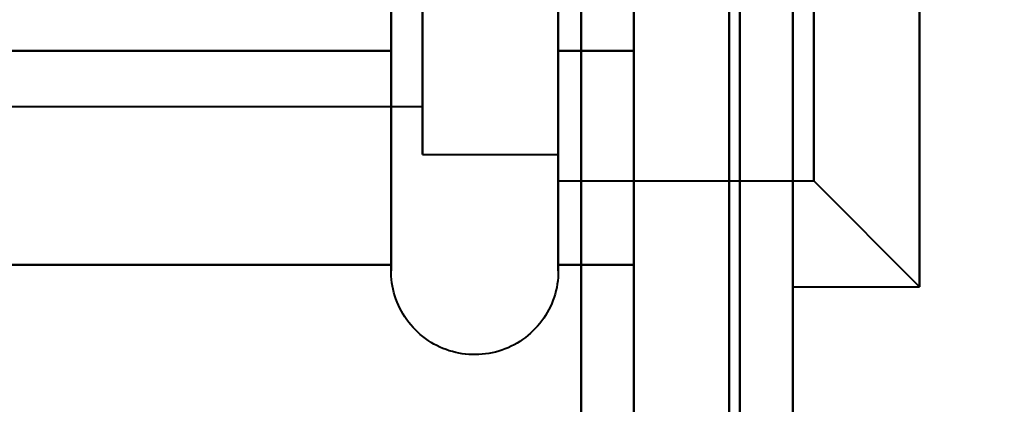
# Model space of a CAD drawing. Header units: millimetres. Extents: x -1321 to 1388, y -120 to 1267.
# Tile 10 of 88: x -427.81 to -418.5, y 178.01 to 181.64. Entities that reach past the tile are written whole.
import ezdxf

# ---------------------------------------------------------------- set-up
doc = ezdxf.new("R2010")
doc.units = ezdxf.units.MM
for name, color, linetype, lineweight in [('A-ANNO-DIMS', 211, 'Continuous', 30), ('A-ANNO-DIMS-20', 211, 'Continuous', 30), ('G-IMPT', 8, 'Continuous', 40)]:
    doc.layers.add(name, color=color, linetype=linetype, lineweight=lineweight)
doc.styles.add('Arial_1', font='arial.ttf', dxfattribs={"height": 60})
doc.dimstyles.new('Linéaire', dxfattribs={"dimscale": 304.8, "dimtxt": 61.215564, "dimasz": 0.131234, "dimexe": 0.131234, "dimexo": 0.131234, "dimgap": 0.131234, "dimtad": 1, "dimdec": 0, "dimzin": 0, "dimdsep": 46, "dimtxsty": 'Arial_1', "dimblk1": 'OBLIQUE', "dimblk2": 'OBLIQUE', "dimsah": 1, "dimcen": 0.09, "dimazin": 0, "dimtfac": 1, "dimtdec": 4, "dimtix": 1, "dimtmove": 0, "dimatfit": 3, "dimfxl": 1, "dimtvp": 1, "dimtfill": 1, "dimtolj": 1, "dimtzin": 0, "dimarcsym": 2})

# ---------------------------------------------------------------- blocks, each defined once
blk = doc.blocks.new('NEXA 1500 CALQUES_dwg-769064-Droite')
at = {"layer": 'G-IMPT'}
for p, q in [((-420.5, 129.4723), (-420.5, 1097.2723)), ((-420.5, 129.4723), (-420.5, 1097.2723)), ((-420.5, 181.2473), (-420.5, 187.6223)), ((-420.5, 181.2473), (-420.5, 187.6223)), ((-420.5, 181.2473), (-420.5, 187.6223)), ((-420.5, 181.2473), (-420.5, 187.6223)), ((-420.5, 187.6223), (-420.5, 181.2473)), ((-420.5, 187.6223), (-420.5, 181.2473)), ((-420.5, 187.6223), (-420.5, 181.2473)), ((-420.5, 187.6223), (-420.5, 181.2473)), ((-419.3, 181.2473), (-419.3, 187.6223)), ((-419.3, 181.2473), (-419.3, 187.6223)), ((-419.3, 181.2473), (-419.3, 187.6223)), ((-419.3, 181.2473), (-419.3, 187.6223)), ((-419.3, 187.6223), (-419.3, 181.2473)), ((-419.3, 187.6223), (-419.3, 181.2473)), ((-419.3, 187.6223), (-419.3, 181.2473)), ((-419.3, 187.6223), (-419.3, 181.2473)), ((-424.2957, 181.3223), (-424.2957, 187.4723)), ((-424.2957, 181.3223), (-424.2957, 187.4723)), ((-422.7149, 187.4723), (-422.7149, 181.3223)), ((-422.7149, 187.4723), (-422.7149, 181.3223)), ((-424.2957, 181.3223), (-424.2957, 186.923)), ((-424.2957, 181.3223), (-424.2957, 186.923)), ((-422.7149, 186.923), (-422.7149, 181.3223)), ((-422.7149, 186.923), (-422.7149, 181.3223)), ((-422.7149, 180.5577), (-422.7149, 186.6223)), ((-422.7149, 180.5577), (-422.7149, 186.6223)), ((-422.7149, 180.5577), (-422.7149, 186.6223)), ((-422.7149, 180.5577), (-422.7149, 186.6223)), ((-424, 186.3723), (-424, 180.7742)), ((-424, 186.3723), (-424, 180.7742)), ((-422.7149, 180.7742), (-422.7149, 186.3723)), ((-422.7149, 180.7742), (-422.7149, 186.3723)), ((-422.7149, 180.7742), (-422.7149, 186.3723)), ((-422.7149, 180.7742), (-422.7149, 186.3723)), ((-422.7149, 186.3723), (-422.7149, 180.7742)), ((-422.7149, 186.3723), (-422.7149, 180.7742)), ((-422.7149, 186.3723), (-422.7149, 180.7742)), ((-422.7149, 186.3723), (-422.7149, 180.7742)), ((-422.7149, 180.1223), (-422.7149, 186.1869)), ((-422.7149, 180.1223), (-422.7149, 186.1869)), ((-422.7149, 180.1223), (-422.7149, 186.1869)), ((-422.7149, 180.1223), (-422.7149, 186.1869)), ((-424, 185.9704), (-424, 180.3723)), ((-424, 185.9704), (-424, 180.3723)), ((-422.7149, 180.3723), (-422.7149, 185.9704)), ((-422.7149, 180.3723), (-422.7149, 185.9704)), ((-422.7149, 180.3723), (-422.7149, 185.9704)), ((-422.7149, 180.3723), (-422.7149, 185.9704)), ((-422.7149, 185.9704), (-422.7149, 180.3723)), ((-422.7149, 185.9704), (-422.7149, 180.3723)), ((-422.7149, 185.9704), (-422.7149, 180.3723)), ((-422.7149, 185.9704), (-422.7149, 180.3723)), ((-420.5, 179.1223), (-420.5, 185.4973)), ((-420.5, 179.1223), (-420.5, 185.4973)), ((-420.5, 179.1223), (-420.5, 185.4973)), ((-420.5, 179.1223), (-420.5, 185.4973)), ((-420.5, 185.4973), (-420.5, 179.1223)), ((-420.5, 185.4973), (-420.5, 179.1223)), ((-420.5, 185.4973), (-420.5, 179.1223)), ((-420.5, 185.4973), (-420.5, 179.1223)), ((-419.3, 179.1223), (-419.3, 185.4973)), ((-419.3, 179.1223), (-419.3, 185.4973)), ((-419.3, 179.1223), (-419.3, 185.4973)), ((-419.3, 179.1223), (-419.3, 185.4973)), ((-419.3, 185.4973), (-419.3, 179.1223)), ((-419.3, 185.4973), (-419.3, 179.1223)), ((-419.3, 185.4973), (-419.3, 179.1223)), ((-419.3, 185.4973), (-419.3, 179.1223)), ((-424.2957, 179.8216), (-424.2957, 185.4223)), ((-424.2957, 179.8216), (-424.2957, 185.4223)), ((-424.2957, 179.2723), (-424.2957, 185.4223)), ((-424.2957, 179.2723), (-424.2957, 185.4223)), ((-422.7149, 185.4223), (-422.7149, 179.8216)), ((-422.7149, 185.4223), (-422.7149, 179.8216)), ((-422.7149, 185.4223), (-422.7149, 179.2723)), ((-422.7149, 185.4223), (-422.7149, 179.2723)), ((-422.7149, 184.9973), (-422.7149, 180.5577)), ((-422.7149, 184.9973), (-422.7149, 180.5577)), ((-422.7149, 184.9973), (-422.7149, 180.1223)), ((-422.7149, 184.9973), (-422.7149, 180.1223)), ((-420.3, 180.1223), (-420.3, 184.9973)), ((-420.3, 180.1223), (-420.3, 184.9973)), ((-420.3, 180.1223), (-420.3, 184.9973)), ((-420.3, 180.1223), (-420.3, 184.9973)), ((-420.3, 184.9973), (-420.3, 180.1223)), ((-420.3, 184.9973), (-420.3, 180.1223)), ((-420.3, 184.9973), (-420.3, 180.1223)), ((-420.3, 184.9973), (-420.3, 180.1223)), ((-424, 180.3723), (-424, 184.8723)), ((-424, 180.3723), (-424, 184.8723)), ((-424, 180.3723), (-424, 184.8723)), ((-424, 180.3723), (-424, 184.8723)), ((-424, 184.8723), (-424, 180.7742)), ((-424, 184.8723), (-424, 180.7742)), ((-424, 180.8241), (-424, 184.6464)), ((-424, 180.8241), (-424, 184.6464)), ((-424, 180.8241), (-424, 184.6464)), ((-424, 180.8241), (-424, 184.6464)), ((-424, 184.6464), (-424, 180.8241)), ((-424, 184.6464), (-424, 180.8241)), ((-424, 184.6464), (-424, 180.8241)), ((-424, 184.6464), (-424, 180.8241)), ((-424, 181.8723), (-424, 180.3723)), ((-424, 181.8723), (-424, 180.3723)), ((-422.7149, 181.7473), (-422.7149, 180.1223)), ((-422.7149, 181.7473), (-422.7149, 180.1223)), ((-424.2957, 179.2723), (-424.2957, 181.3223)), ((-424.2957, 179.2723), (-424.2957, 181.3223)), ((-422.7149, 181.3223), (-422.7149, 179.2723)), ((-422.7149, 181.3223), (-422.7149, 179.2723)), ((-435.8889, 180.8241), (-424, 180.8241)), ((-435.8889, 180.8241), (-424, 180.8241)), ((-435.8889, 180.8241), (-424, 180.8241)), ((-435.8889, 180.8241), (-424, 180.8241)), ((-424, 180.3723), (-422.7149, 180.3723)), ((-424, 180.3723), (-422.7149, 180.3723)), ((-424, 180.3723), (-422.7149, 180.3723)), ((-424, 180.3723), (-422.7149, 180.3723)), ((-422.7149, 180.1223), (-420.3, 180.1223)), ((-422.7149, 180.1223), (-420.3, 180.1223)), ((-422.7149, 180.1223), (-420.3, 180.1223)), ((-422.7149, 180.1223), (-420.3, 180.1223)), ((-420.3, 180.1223), (-419.3, 179.1223)), ((-420.3, 180.1223), (-419.3, 179.1223)), ((-420.3, 180.1223), (-419.3, 179.1223)), ((-420.3, 180.1223), (-419.3, 179.1223)), ((-420.5, 179.1223), (-419.3, 179.1223)), ((-420.5, 179.1223), (-419.3, 179.1223)), ((-420.5, 179.1223), (-419.3, 179.1223)), ((-420.5, 179.1223), (-419.3, 179.1223))]:
    blk.add_line(p, q, dxfattribs=at)
at = {"layer": 'G-IMPT', "flags": 128}
for points in [[(-422.5, 1097.7723), (-422.5, 855.5723), (-422.5, 613.3723), (-422.5, 371.1723), (-422.5, 128.9723)], [(-422.5, 128.9723), (-422.5, 371.1723), (-422.5, 613.3723), (-422.5, 855.5723), (-422.5, 1097.7723)], [(-422.5, 128.9723), (-422.5, 371.1723), (-422.5, 613.3723), (-422.5, 855.5723), (-422.5, 1097.7723)], [(-422.5, 1097.7723), (-422.5, 855.5723), (-422.5, 613.3723), (-422.5, 371.1723), (-422.5, 128.9723)], [(-422.5, 1097.2723), (-422.5, 855.3223), (-422.5, 613.3723), (-422.5, 371.4223), (-422.5, 129.4723)], [(-422.5, 129.4723), (-422.5, 371.4223), (-422.5, 613.3723), (-422.5, 855.3223), (-422.5, 1097.2723)], [(-422.5, 129.4723), (-422.5, 371.4223), (-422.5, 613.3723), (-422.5, 855.3223), (-422.5, 1097.2723)], [(-422.5, 1097.2723), (-422.5, 855.3223), (-422.5, 613.3723), (-422.5, 371.4223), (-422.5, 129.4723)], [(-422.5, 129.4723), (-422.5, 371.4223), (-422.5, 613.3723), (-422.5, 855.3223), (-422.5, 1097.2723)], [(-422.5, 1097.2723), (-422.5, 855.3223), (-422.5, 613.3723), (-422.5, 371.4223), (-422.5, 129.4723)], [(-422.5, 1097.2723), (-422.5, 855.3223), (-422.5, 613.3723), (-422.5, 371.4223), (-422.5, 129.4723)], [(-422.5, 129.4723), (-422.5, 371.4223), (-422.5, 613.3723), (-422.5, 855.3223), (-422.5, 1097.2723)], [(-421.1, 1097.2723), (-421.1, 855.3223), (-421.1, 613.3723), (-421.1, 371.4223), (-421.1, 129.4723)], [(-421.1, 129.4723), (-421.1, 371.4223), (-421.1, 613.3723), (-421.1, 855.3223), (-421.1, 1097.2723)], [(-421.1, 129.4723), (-421.1, 371.4223), (-421.1, 613.3723), (-421.1, 855.3223), (-421.1, 1097.2723)], [(-421.1, 1097.2723), (-421.1, 855.3223), (-421.1, 613.3723), (-421.1, 371.4223), (-421.1, 129.4723)], [(-421.1, 1097.2723), (-421.1, 855.3223), (-421.1, 613.3723), (-421.1, 371.4223), (-421.1, 129.4723)], [(-421.1, 129.4723), (-421.1, 371.4223), (-421.1, 613.3723), (-421.1, 855.3223), (-421.1, 1097.2723)], [(-421.1, 129.4723), (-421.1, 371.4223), (-421.1, 613.3723), (-421.1, 855.3223), (-421.1, 1097.2723)], [(-421.1, 1097.2723), (-421.1, 855.3223), (-421.1, 613.3723), (-421.1, 371.4223), (-421.1, 129.4723)], [(-421.1, 129.4723), (-421.1, 371.4223), (-421.1, 613.3723), (-421.1, 855.3223), (-421.1, 1097.2723)], [(-421.1, 1097.2723), (-421.1, 855.3223), (-421.1, 613.3723), (-421.1, 371.4223), (-421.1, 129.4723)], [(-421.1, 1097.2723), (-421.1, 855.3223), (-421.1, 613.3723), (-421.1, 371.4223), (-421.1, 129.4723)], [(-421.1, 129.4723), (-421.1, 371.4223), (-421.1, 613.3723), (-421.1, 855.3223), (-421.1, 1097.2723)], [(-421, 129.4723), (-421, 371.4223), (-421, 613.3723), (-421, 855.3223), (-421, 1097.2723)], [(-421, 1097.2723), (-421, 855.3223), (-421, 613.3723), (-421, 371.4223), (-421, 129.4723)], [(-421, 1097.2723), (-421, 855.3223), (-421, 613.3723), (-421, 371.4223), (-421, 129.4723)], [(-421, 129.4723), (-421, 371.4223), (-421, 613.3723), (-421, 855.3223), (-421, 1097.2723)], [(-420.5, 129.4723), (-420.5, 371.4223), (-420.5, 613.3723), (-420.5, 855.3223), (-420.5, 1097.2723)], [(-420.5, 1097.2723), (-420.5, 855.3223), (-420.5, 613.3723), (-420.5, 371.4223), (-420.5, 129.4723)], [(-420.5, 1097.2723), (-420.5, 855.3223), (-420.5, 613.3723), (-420.5, 371.4223), (-420.5, 129.4723)], [(-420.5, 129.4723), (-420.5, 371.4223), (-420.5, 613.3723), (-420.5, 855.3223), (-420.5, 1097.2723)], [(-420.5, 129.4723), (-420.5, 371.4223), (-420.5, 613.3723), (-420.5, 855.3223), (-420.5, 1097.2723)], [(-420.5, 1097.2723), (-420.5, 855.3223), (-420.5, 613.3723), (-420.5, 371.4223), (-420.5, 129.4723)], [(-420.5, 1097.2723), (-420.5, 855.3223), (-420.5, 613.3723), (-420.5, 371.4223), (-420.5, 129.4723)], [(-420.5, 129.4723), (-420.5, 371.4223), (-420.5, 613.3723), (-420.5, 855.3223), (-420.5, 1097.2723)], [(-422.5, 128.9723), (-422.5, 161.2473), (-422.5, 193.5223), (-422.5, 225.7973), (-422.5, 258.0723)], [(-422.5, 258.0723), (-422.5, 225.7973), (-422.5, 193.5223), (-422.5, 161.2473), (-422.5, 128.9723)], [(-422.5, 258.0723), (-422.5, 225.7973), (-422.5, 193.5223), (-422.5, 161.2473), (-422.5, 128.9723)], [(-422.5, 128.9723), (-422.5, 161.2473), (-422.5, 193.5223), (-422.5, 225.7973), (-422.5, 258.0723)], [(-422, 163.3723), (-422, 178.3723), (-422, 193.3723), (-422, 208.3723), (-422, 223.3723)], [(-422, 223.3723), (-422, 208.3723), (-422, 193.3723), (-422, 178.3723), (-422, 163.3723)], [(-422, 223.3723), (-422, 208.3723), (-422, 193.3723), (-422, 178.3723), (-422, 163.3723)], [(-422, 163.3723), (-422, 178.3723), (-422, 193.3723), (-422, 208.3723), (-422, 223.3723)], [(-422, 163.3723), (-422, 178.3723), (-422, 193.3723), (-422, 208.3723), (-422, 223.3723)], [(-422, 223.3723), (-422, 208.3723), (-422, 193.3723), (-422, 178.3723), (-422, 163.3723)], [(-422, 223.3723), (-422, 208.3723), (-422, 193.3723), (-422, 178.3723), (-422, 163.3723)], [(-422, 163.3723), (-422, 178.3723), (-422, 193.3723), (-422, 208.3723), (-422, 223.3723)], [(-421, 223.3723), (-421, 208.3723), (-421, 193.3723), (-421, 178.3723), (-421, 163.3723)], [(-421, 163.3723), (-421, 178.3723), (-421, 193.3723), (-421, 208.3723), (-421, 223.3723)], [(-421, 163.3723), (-421, 178.3723), (-421, 193.3723), (-421, 208.3723), (-421, 223.3723)], [(-421, 223.3723), (-421, 208.3723), (-421, 193.3723), (-421, 178.3723), (-421, 163.3723)], [(-421, 223.3723), (-421, 208.3723), (-421, 193.3723), (-421, 178.3723), (-421, 163.3723)], [(-421, 163.3723), (-421, 178.3723), (-421, 193.3723), (-421, 208.3723), (-421, 223.3723)], [(-421, 163.3723), (-421, 178.3723), (-421, 193.3723), (-421, 208.3723), (-421, 223.3723)], [(-421, 223.3723), (-421, 208.3723), (-421, 193.3723), (-421, 178.3723), (-421, 163.3723)], [(-424.2957, 181.3223), (-424.2957, 181.4659), (-424.2957, 181.6126), (-424.2957, 181.7621)], [(-424.2957, 181.3223), (-424.2957, 181.4659), (-424.2957, 181.6126), (-424.2957, 181.7621)], [(-424.2957, 181.3223), (-424.2957, 181.4659), (-424.2957, 181.6126), (-424.2957, 181.7621)], [(-424.2957, 181.3223), (-424.2957, 181.4659), (-424.2957, 181.6126), (-424.2957, 181.7621)], [(-422.7149, 181.6661), (-422.7149, 181.5184), (-422.7149, 181.3736), (-422.7149, 181.3223)], [(-422.7149, 181.6661), (-422.7149, 181.5184), (-422.7149, 181.3736), (-422.7149, 181.3223)], [(-422.7149, 181.6661), (-422.7149, 181.5184), (-422.7149, 181.3736), (-422.7149, 181.3223)], [(-422.7149, 181.6661), (-422.7149, 181.5184), (-422.7149, 181.3736), (-422.7149, 181.3223)], [(-424.2957, 181.7893), (-424.2957, 181.6393), (-424.2957, 181.4921), (-424.2957, 181.3479), (-424.2957, 181.207), (-424.2957, 181.0695), (-424.2957, 180.9357), (-424.2957, 180.8057), (-424.2957, 180.6799), (-424.2957, 180.5584), (-424.2957, 180.4414), (-424.2957, 180.3291), (-424.2957, 180.2217), (-424.2957, 180.1193), (-424.2957, 180.0221), (-424.2957, 179.9303), (-424.2957, 179.8439), (-424.2957, 179.7633), (-424.2957, 179.6883), (-424.2957, 179.6193), (-424.2957, 179.5563), (-424.2957, 179.4994), (-424.2957, 179.4487), (-424.2957, 179.4043), (-424.2957, 179.3662), (-424.2957, 179.3345), (-424.2957, 179.3093), (-424.2957, 179.2906), (-424.2957, 179.2784), (-424.2957, 179.2727)], [(-424.2957, 181.7893), (-424.2957, 181.6393), (-424.2957, 181.4921), (-424.2957, 181.3479), (-424.2957, 181.207), (-424.2957, 181.0695), (-424.2957, 180.9357), (-424.2957, 180.8057), (-424.2957, 180.6799), (-424.2957, 180.5584), (-424.2957, 180.4414), (-424.2957, 180.3291), (-424.2957, 180.2217), (-424.2957, 180.1193), (-424.2957, 180.0221), (-424.2957, 179.9303), (-424.2957, 179.8439), (-424.2957, 179.7633), (-424.2957, 179.6883), (-424.2957, 179.6193), (-424.2957, 179.5563), (-424.2957, 179.4994), (-424.2957, 179.4487), (-424.2957, 179.4043), (-424.2957, 179.3662), (-424.2957, 179.3345), (-424.2957, 179.3093), (-424.2957, 179.2906), (-424.2957, 179.2784), (-424.2957, 179.2727)], [(-424.2957, 181.7893), (-424.2957, 181.6393), (-424.2957, 181.4921), (-424.2957, 181.3479), (-424.2957, 181.207), (-424.2957, 181.0695), (-424.2957, 180.9357), (-424.2957, 180.8057), (-424.2957, 180.6799), (-424.2957, 180.5584), (-424.2957, 180.4414), (-424.2957, 180.3291), (-424.2957, 180.2217), (-424.2957, 180.1193), (-424.2957, 180.0221), (-424.2957, 179.9303), (-424.2957, 179.8439), (-424.2957, 179.7633), (-424.2957, 179.6883), (-424.2957, 179.6193), (-424.2957, 179.5563), (-424.2957, 179.4994), (-424.2957, 179.4487), (-424.2957, 179.4043), (-424.2957, 179.3662), (-424.2957, 179.3345), (-424.2957, 179.3093), (-424.2957, 179.2906), (-424.2957, 179.2784), (-424.2957, 179.2727)], [(-424.2957, 181.7893), (-424.2957, 181.6393), (-424.2957, 181.4921), (-424.2957, 181.3479), (-424.2957, 181.207), (-424.2957, 181.0695), (-424.2957, 180.9357), (-424.2957, 180.8057), (-424.2957, 180.6799), (-424.2957, 180.5584), (-424.2957, 180.4414), (-424.2957, 180.3291), (-424.2957, 180.2217), (-424.2957, 180.1193), (-424.2957, 180.0221), (-424.2957, 179.9303), (-424.2957, 179.8439), (-424.2957, 179.7633), (-424.2957, 179.6883), (-424.2957, 179.6193), (-424.2957, 179.5563), (-424.2957, 179.4994), (-424.2957, 179.4487), (-424.2957, 179.4043), (-424.2957, 179.3662), (-424.2957, 179.3345), (-424.2957, 179.3093), (-424.2957, 179.2906), (-424.2957, 179.2784), (-424.2957, 179.2727)], [(-424.2957, 185.393), (-424.2957, 184.3827), (-424.2957, 183.3723), (-424.2957, 182.3619), (-424.2957, 181.3516)], [(-424.2957, 181.3516), (-424.2957, 182.3619), (-424.2957, 183.3723), (-424.2957, 184.3827), (-424.2957, 185.393)], [(-424.2957, 185.393), (-424.2957, 184.3827), (-424.2957, 183.3723), (-424.2957, 182.3619), (-424.2957, 181.3516)], [(-424.2957, 181.3516), (-424.2957, 182.3619), (-424.2957, 183.3723), (-424.2957, 184.3827), (-424.2957, 185.393)], [(-424.2957, 181.3516), (-424.2957, 182.3619), (-424.2957, 183.3723), (-424.2957, 184.3827), (-424.2957, 185.393)], [(-424.2957, 185.393), (-424.2957, 184.3827), (-424.2957, 183.3723), (-424.2957, 182.3619), (-424.2957, 181.3516)], [(-424.2957, 181.3516), (-424.2957, 182.3619), (-424.2957, 183.3723), (-424.2957, 184.3827), (-424.2957, 185.393)], [(-424.2957, 185.393), (-424.2957, 184.3827), (-424.2957, 183.3723), (-424.2957, 182.3619), (-424.2957, 181.3516)], [(-422.7149, 179.2723), (-422.7149, 179.2756), (-422.7149, 179.2854), (-422.7149, 179.3018), (-422.7149, 179.3247), (-422.7149, 179.354), (-422.7149, 179.3898), (-422.7149, 179.432), (-422.7149, 179.4804), (-422.7149, 179.5351), (-422.7149, 179.596), (-422.7149, 179.6628), (-422.7149, 179.7356), (-422.7149, 179.8142), (-422.7149, 179.8986), (-422.7149, 179.9884), (-422.7149, 180.0837), (-422.7149, 180.1843), (-422.7149, 180.2899), (-422.7149, 180.4005), (-422.7149, 180.5158), (-422.7149, 180.6357), (-422.7149, 180.76), (-422.7149, 180.8884), (-422.7149, 181.0209), (-422.7149, 181.1571), (-422.7149, 181.2968), (-422.7149, 181.4399), (-422.7149, 181.586), (-422.7149, 181.735)], [(-422.7149, 179.2723), (-422.7149, 179.2756), (-422.7149, 179.2854), (-422.7149, 179.3018), (-422.7149, 179.3247), (-422.7149, 179.354), (-422.7149, 179.3898), (-422.7149, 179.432), (-422.7149, 179.4804), (-422.7149, 179.5351), (-422.7149, 179.596), (-422.7149, 179.6628), (-422.7149, 179.7356), (-422.7149, 179.8142), (-422.7149, 179.8986), (-422.7149, 179.9884), (-422.7149, 180.0837), (-422.7149, 180.1843), (-422.7149, 180.2899), (-422.7149, 180.4005), (-422.7149, 180.5158), (-422.7149, 180.6357), (-422.7149, 180.76), (-422.7149, 180.8884), (-422.7149, 181.0209), (-422.7149, 181.1571), (-422.7149, 181.2968), (-422.7149, 181.4399), (-422.7149, 181.586), (-422.7149, 181.735)], [(-422.7149, 179.2723), (-422.7149, 179.2756), (-422.7149, 179.2854), (-422.7149, 179.3018), (-422.7149, 179.3247), (-422.7149, 179.354), (-422.7149, 179.3898), (-422.7149, 179.432), (-422.7149, 179.4804), (-422.7149, 179.5351), (-422.7149, 179.596), (-422.7149, 179.6628), (-422.7149, 179.7356), (-422.7149, 179.8142), (-422.7149, 179.8986), (-422.7149, 179.9884), (-422.7149, 180.0837), (-422.7149, 180.1843), (-422.7149, 180.2899), (-422.7149, 180.4005), (-422.7149, 180.5158), (-422.7149, 180.6357), (-422.7149, 180.76), (-422.7149, 180.8884), (-422.7149, 181.0209), (-422.7149, 181.1571), (-422.7149, 181.2968), (-422.7149, 181.4399), (-422.7149, 181.586), (-422.7149, 181.735)], [(-422.7149, 179.2723), (-422.7149, 179.2756), (-422.7149, 179.2854), (-422.7149, 179.3018), (-422.7149, 179.3247), (-422.7149, 179.354), (-422.7149, 179.3898), (-422.7149, 179.432), (-422.7149, 179.4804), (-422.7149, 179.5351), (-422.7149, 179.596), (-422.7149, 179.6628), (-422.7149, 179.7356), (-422.7149, 179.8142), (-422.7149, 179.8986), (-422.7149, 179.9884), (-422.7149, 180.0837), (-422.7149, 180.1843), (-422.7149, 180.2899), (-422.7149, 180.4005), (-422.7149, 180.5158), (-422.7149, 180.6357), (-422.7149, 180.76), (-422.7149, 180.8884), (-422.7149, 181.0209), (-422.7149, 181.1571), (-422.7149, 181.2968), (-422.7149, 181.4399), (-422.7149, 181.586), (-422.7149, 181.735)], [(-422.7149, 185.393), (-422.7149, 184.3827), (-422.7149, 183.3723), (-422.7149, 182.3619), (-422.7149, 181.3516)], [(-422.7149, 181.3516), (-422.7149, 182.3619), (-422.7149, 183.3723), (-422.7149, 184.3827), (-422.7149, 185.393)], [(-422.7149, 181.3516), (-422.7149, 182.3619), (-422.7149, 183.3723), (-422.7149, 184.3827), (-422.7149, 185.393)], [(-422.7149, 185.393), (-422.7149, 184.3827), (-422.7149, 183.3723), (-422.7149, 182.3619), (-422.7149, 181.3516)], [(-422.7149, 185.393), (-422.7149, 184.3827), (-422.7149, 183.3723), (-422.7149, 182.3619), (-422.7149, 181.3516)], [(-422.7149, 181.3516), (-422.7149, 182.3619), (-422.7149, 183.3723), (-422.7149, 184.3827), (-422.7149, 185.393)], [(-422.7149, 185.393), (-422.7149, 184.3827), (-422.7149, 183.3723), (-422.7149, 182.3619), (-422.7149, 181.3516)], [(-422.7149, 181.3516), (-422.7149, 182.3619), (-422.7149, 183.3723), (-422.7149, 184.3827), (-422.7149, 185.393)], [(-422, 181.3516), (-422, 182.3619), (-422, 183.3723), (-422, 184.3827), (-422, 185.393)], [(-422, 185.393), (-422, 184.3827), (-422, 183.3723), (-422, 182.3619), (-422, 181.3516)], [(-422, 185.393), (-422, 184.3827), (-422, 183.3723), (-422, 182.3619), (-422, 181.3516)], [(-422, 181.3516), (-422, 182.3619), (-422, 183.3723), (-422, 184.3827), (-422, 185.393)], [(-422, 181.3516), (-422, 182.3619), (-422, 183.3723), (-422, 184.3827), (-422, 185.393)], [(-422, 185.393), (-422, 184.3827), (-422, 183.3723), (-422, 182.3619), (-422, 181.3516)], [(-422, 181.3516), (-422, 182.3619), (-422, 183.3723), (-422, 184.3827), (-422, 185.393)], [(-422, 185.393), (-422, 184.3827), (-422, 183.3723), (-422, 182.3619), (-422, 181.3516)], [(-422, 185.393), (-422, 184.3827), (-422, 183.3723), (-422, 182.3619), (-422, 181.3516)], [(-422, 181.3516), (-422, 182.3619), (-422, 183.3723), (-422, 184.3827), (-422, 185.393)], [(-422, 181.3516), (-422, 182.3619), (-422, 183.3723), (-422, 184.3827), (-422, 185.393)], [(-422, 185.393), (-422, 184.3827), (-422, 183.3723), (-422, 182.3619), (-422, 181.3516)], [(-422, 181.3516), (-422, 182.3619), (-422, 183.3723), (-422, 184.3827), (-422, 185.393)], [(-422, 185.393), (-422, 184.3827), (-422, 183.3723), (-422, 182.3619), (-422, 181.3516)], [(-422, 181.3516), (-422, 182.3619), (-422, 183.3723), (-422, 184.3827), (-422, 185.393)], [(-422, 185.393), (-422, 184.3827), (-422, 183.3723), (-422, 182.3619), (-422, 181.3516)], [(-424.2957, 181.3516), (-426.7957, 181.3516), (-429.2957, 181.3516), (-431.7957, 181.3516), (-434.2957, 181.3516)], [(-434.2957, 181.3516), (-431.7957, 181.3516), (-429.2957, 181.3516), (-426.7957, 181.3516), (-424.2957, 181.3516)], [(-424.2957, 181.3516), (-426.7957, 181.3516), (-429.2957, 181.3516), (-431.7957, 181.3516), (-434.2957, 181.3516)], [(-434.2957, 181.3516), (-431.7957, 181.3516), (-429.2957, 181.3516), (-426.7957, 181.3516), (-424.2957, 181.3516)], [(-424.2957, 181.3516), (-426.7957, 181.3516), (-429.2957, 181.3516), (-431.7957, 181.3516), (-434.2957, 181.3516)], [(-434.2957, 181.3516), (-431.7957, 181.3516), (-429.2957, 181.3516), (-426.7957, 181.3516), (-424.2957, 181.3516)], [(-424.2957, 181.3516), (-426.7957, 181.3516), (-429.2957, 181.3516), (-431.7957, 181.3516), (-434.2957, 181.3516)], [(-434.2957, 181.3516), (-431.7957, 181.3516), (-429.2957, 181.3516), (-426.7957, 181.3516), (-424.2957, 181.3516)], [(-434.2957, 181.3516), (-431.7957, 181.3516), (-429.2957, 181.3516), (-426.7957, 181.3516), (-424.2957, 181.3516)], [(-424.2957, 181.3516), (-426.7957, 181.3516), (-429.2957, 181.3516), (-431.7957, 181.3516), (-434.2957, 181.3516)], [(-434.2957, 181.3516), (-431.7957, 181.3516), (-429.2957, 181.3516), (-426.7957, 181.3516), (-424.2957, 181.3516)], [(-424.2957, 181.3516), (-426.7957, 181.3516), (-429.2957, 181.3516), (-431.7957, 181.3516), (-434.2957, 181.3516)], [(-434.2957, 181.3516), (-431.7957, 181.3516), (-429.2957, 181.3516), (-426.7957, 181.3516), (-424.2957, 181.3516)], [(-424.2957, 181.3516), (-426.7957, 181.3516), (-429.2957, 181.3516), (-431.7957, 181.3516), (-434.2957, 181.3516)], [(-434.2957, 181.3516), (-431.7957, 181.3516), (-429.2957, 181.3516), (-426.7957, 181.3516), (-424.2957, 181.3516)], [(-424.2957, 181.3516), (-426.7957, 181.3516), (-429.2957, 181.3516), (-431.7957, 181.3516), (-434.2957, 181.3516)], [(-424.2957, 181.3516), (-424.2957, 180.8464), (-424.2957, 180.3412), (-424.2957, 179.836), (-424.2957, 179.3309)], [(-424.2957, 179.3309), (-424.2957, 179.836), (-424.2957, 180.3412), (-424.2957, 180.8464), (-424.2957, 181.3516)], [(-424.2957, 181.3516), (-424.2957, 180.8464), (-424.2957, 180.3412), (-424.2957, 179.836), (-424.2957, 179.3309)], [(-424.2957, 179.3309), (-424.2957, 179.836), (-424.2957, 180.3412), (-424.2957, 180.8464), (-424.2957, 181.3516)], [(-424.2957, 181.3516), (-424.2957, 180.8464), (-424.2957, 180.3412), (-424.2957, 179.836), (-424.2957, 179.3309)], [(-424.2957, 179.3309), (-424.2957, 179.836), (-424.2957, 180.3412), (-424.2957, 180.8464), (-424.2957, 181.3516)], [(-424.2957, 181.3516), (-424.2957, 180.8464), (-424.2957, 180.3412), (-424.2957, 179.836), (-424.2957, 179.3309)], [(-424.2957, 179.3309), (-424.2957, 179.836), (-424.2957, 180.3412), (-424.2957, 180.8464), (-424.2957, 181.3516)], [(-424.2957, 179.2723), (-424.2957, 179.2756), (-424.2957, 179.2854), (-424.2957, 179.3018), (-424.2957, 179.3247), (-424.2957, 179.354), (-424.2957, 179.3898), (-424.2957, 179.432), (-424.2957, 179.4804), (-424.2957, 179.5351), (-424.2957, 179.596), (-424.2957, 179.6628), (-424.2957, 179.7356), (-424.2957, 179.8142), (-424.2957, 179.8986), (-424.2957, 179.9884), (-424.2957, 180.0837), (-424.2957, 180.1843), (-424.2957, 180.2899), (-424.2957, 180.4005), (-424.2957, 180.5158), (-424.2957, 180.6357), (-424.2957, 180.76), (-424.2957, 180.8884), (-424.2957, 181.0209), (-424.2957, 181.1571), (-424.2957, 181.2968), (-424.2957, 181.3223)], [(-424.2957, 179.2723), (-424.2957, 179.2756), (-424.2957, 179.2854), (-424.2957, 179.3018), (-424.2957, 179.3247), (-424.2957, 179.354), (-424.2957, 179.3898), (-424.2957, 179.432), (-424.2957, 179.4804), (-424.2957, 179.5351), (-424.2957, 179.596), (-424.2957, 179.6628), (-424.2957, 179.7356), (-424.2957, 179.8142), (-424.2957, 179.8986), (-424.2957, 179.9884), (-424.2957, 180.0837), (-424.2957, 180.1843), (-424.2957, 180.2899), (-424.2957, 180.4005), (-424.2957, 180.5158), (-424.2957, 180.6357), (-424.2957, 180.76), (-424.2957, 180.8884), (-424.2957, 181.0209), (-424.2957, 181.1571), (-424.2957, 181.2968), (-424.2957, 181.3223)], [(-424.2957, 179.2723), (-424.2957, 179.2756), (-424.2957, 179.2854), (-424.2957, 179.3018), (-424.2957, 179.3247), (-424.2957, 179.354), (-424.2957, 179.3898), (-424.2957, 179.432), (-424.2957, 179.4804), (-424.2957, 179.5351), (-424.2957, 179.596), (-424.2957, 179.6628), (-424.2957, 179.7356), (-424.2957, 179.8142), (-424.2957, 179.8986), (-424.2957, 179.9884), (-424.2957, 180.0837), (-424.2957, 180.1843), (-424.2957, 180.2899), (-424.2957, 180.4005), (-424.2957, 180.5158), (-424.2957, 180.6357), (-424.2957, 180.76), (-424.2957, 180.8884), (-424.2957, 181.0209), (-424.2957, 181.1571), (-424.2957, 181.2968), (-424.2957, 181.3223)], [(-424.2957, 179.2723), (-424.2957, 179.2756), (-424.2957, 179.2854), (-424.2957, 179.3018), (-424.2957, 179.3247), (-424.2957, 179.354), (-424.2957, 179.3898), (-424.2957, 179.432), (-424.2957, 179.4804), (-424.2957, 179.5351), (-424.2957, 179.596), (-424.2957, 179.6628), (-424.2957, 179.7356), (-424.2957, 179.8142), (-424.2957, 179.8986), (-424.2957, 179.9884), (-424.2957, 180.0837), (-424.2957, 180.1843), (-424.2957, 180.2899), (-424.2957, 180.4005), (-424.2957, 180.5158), (-424.2957, 180.6357), (-424.2957, 180.76), (-424.2957, 180.8884), (-424.2957, 181.0209), (-424.2957, 181.1571), (-424.2957, 181.2968), (-424.2957, 181.3223)], [(-422.7149, 181.3516), (-422.5361, 181.3516), (-422.3574, 181.3516), (-422.1787, 181.3516), (-422, 181.3516)], [(-422, 181.3516), (-422.1787, 181.3516), (-422.3574, 181.3516), (-422.5361, 181.3516), (-422.7149, 181.3516)], [(-422.7149, 181.3516), (-422.5361, 181.3516), (-422.3574, 181.3516), (-422.1787, 181.3516), (-422, 181.3516)], [(-422.7149, 179.3309), (-422.7149, 179.836), (-422.7149, 180.3412), (-422.7149, 180.8464), (-422.7149, 181.3516)], [(-422, 181.3516), (-422.1787, 181.3516), (-422.3574, 181.3516), (-422.5361, 181.3516), (-422.7149, 181.3516)], [(-422.7149, 181.3516), (-422.7149, 180.8464), (-422.7149, 180.3412), (-422.7149, 179.836), (-422.7149, 179.3309)], [(-422, 181.3516), (-422.1787, 181.3516), (-422.3574, 181.3516), (-422.5361, 181.3516), (-422.7149, 181.3516)], [(-422.7149, 181.3516), (-422.5361, 181.3516), (-422.3574, 181.3516), (-422.1787, 181.3516), (-422, 181.3516)], [(-422.7149, 179.3309), (-422.7149, 179.836), (-422.7149, 180.3412), (-422.7149, 180.8464), (-422.7149, 181.3516)], [(-422, 181.3516), (-422.1787, 181.3516), (-422.3574, 181.3516), (-422.5361, 181.3516), (-422.7149, 181.3516)], [(-422.7149, 181.3516), (-422.7149, 180.8464), (-422.7149, 180.3412), (-422.7149, 179.836), (-422.7149, 179.3309)], [(-422.7149, 181.3516), (-422.5361, 181.3516), (-422.3574, 181.3516), (-422.1787, 181.3516), (-422, 181.3516)], [(-422, 181.3516), (-422.1787, 181.3516), (-422.3574, 181.3516), (-422.5361, 181.3516), (-422.7149, 181.3516)], [(-422.7149, 181.3516), (-422.7149, 180.8464), (-422.7149, 180.3412), (-422.7149, 179.836), (-422.7149, 179.3309)], [(-422.7149, 181.3516), (-422.5361, 181.3516), (-422.3574, 181.3516), (-422.1787, 181.3516), (-422, 181.3516)], [(-422, 181.3516), (-422.1787, 181.3516), (-422.3574, 181.3516), (-422.5361, 181.3516), (-422.7149, 181.3516)], [(-422.7149, 179.3309), (-422.7149, 179.836), (-422.7149, 180.3412), (-422.7149, 180.8464), (-422.7149, 181.3516)], [(-422.7149, 181.3516), (-422.5361, 181.3516), (-422.3574, 181.3516), (-422.1787, 181.3516), (-422, 181.3516)], [(-422.7149, 179.3309), (-422.7149, 179.836), (-422.7149, 180.3412), (-422.7149, 180.8464), (-422.7149, 181.3516)], [(-422.7149, 181.3516), (-422.5361, 181.3516), (-422.3574, 181.3516), (-422.1787, 181.3516), (-422, 181.3516)], [(-422, 181.3516), (-422.1787, 181.3516), (-422.3574, 181.3516), (-422.5361, 181.3516), (-422.7149, 181.3516)], [(-422.7149, 181.3516), (-422.7149, 180.8464), (-422.7149, 180.3412), (-422.7149, 179.836), (-422.7149, 179.3309)], [(-422.7149, 181.3516), (-422.5361, 181.3516), (-422.3574, 181.3516), (-422.1787, 181.3516), (-422, 181.3516)], [(-422, 181.3516), (-422.1787, 181.3516), (-422.3574, 181.3516), (-422.5361, 181.3516), (-422.7149, 181.3516)], [(-422.7149, 181.3223), (-422.7149, 181.182), (-422.7149, 181.0451), (-422.7149, 180.912), (-422.7149, 180.7828), (-422.7149, 180.6578), (-422.7149, 180.537), (-422.7149, 180.4209), (-422.7149, 180.3094), (-422.7149, 180.2029), (-422.7149, 180.1014), (-422.7149, 180.0052), (-422.7149, 179.9143), (-422.7149, 179.829), (-422.7149, 179.7493), (-422.7149, 179.6755), (-422.7149, 179.6075), (-422.7149, 179.5456), (-422.7149, 179.4898), (-422.7149, 179.4402), (-422.7149, 179.3969), (-422.7149, 179.36), (-422.7149, 179.3295), (-422.7149, 179.3054), (-422.7149, 179.2879), (-422.7149, 179.2769), (-422.7149, 179.2724)], [(-422.7149, 181.3223), (-422.7149, 181.182), (-422.7149, 181.0451), (-422.7149, 180.912), (-422.7149, 180.7828), (-422.7149, 180.6578), (-422.7149, 180.537), (-422.7149, 180.4209), (-422.7149, 180.3094), (-422.7149, 180.2029), (-422.7149, 180.1014), (-422.7149, 180.0052), (-422.7149, 179.9143), (-422.7149, 179.829), (-422.7149, 179.7493), (-422.7149, 179.6755), (-422.7149, 179.6075), (-422.7149, 179.5456), (-422.7149, 179.4898), (-422.7149, 179.4402), (-422.7149, 179.3969), (-422.7149, 179.36), (-422.7149, 179.3295), (-422.7149, 179.3054), (-422.7149, 179.2879), (-422.7149, 179.2769), (-422.7149, 179.2724)], [(-422.7149, 181.3223), (-422.7149, 181.182), (-422.7149, 181.0451), (-422.7149, 180.912), (-422.7149, 180.7828), (-422.7149, 180.6578), (-422.7149, 180.537), (-422.7149, 180.4209), (-422.7149, 180.3094), (-422.7149, 180.2029), (-422.7149, 180.1014), (-422.7149, 180.0052), (-422.7149, 179.9143), (-422.7149, 179.829), (-422.7149, 179.7493), (-422.7149, 179.6755), (-422.7149, 179.6075), (-422.7149, 179.5456), (-422.7149, 179.4898), (-422.7149, 179.4402), (-422.7149, 179.3969), (-422.7149, 179.36), (-422.7149, 179.3295), (-422.7149, 179.3054), (-422.7149, 179.2879), (-422.7149, 179.2769), (-422.7149, 179.2724)], [(-422.7149, 181.3223), (-422.7149, 181.182), (-422.7149, 181.0451), (-422.7149, 180.912), (-422.7149, 180.7828), (-422.7149, 180.6578), (-422.7149, 180.537), (-422.7149, 180.4209), (-422.7149, 180.3094), (-422.7149, 180.2029), (-422.7149, 180.1014), (-422.7149, 180.0052), (-422.7149, 179.9143), (-422.7149, 179.829), (-422.7149, 179.7493), (-422.7149, 179.6755), (-422.7149, 179.6075), (-422.7149, 179.5456), (-422.7149, 179.4898), (-422.7149, 179.4402), (-422.7149, 179.3969), (-422.7149, 179.36), (-422.7149, 179.3295), (-422.7149, 179.3054), (-422.7149, 179.2879), (-422.7149, 179.2769), (-422.7149, 179.2724)], [(-422, 181.3516), (-422, 180.8464), (-422, 180.3412), (-422, 179.836), (-422, 179.3309)], [(-422, 179.3309), (-422, 179.836), (-422, 180.3412), (-422, 180.8464), (-422, 181.3516)], [(-422, 181.3516), (-422, 180.8464), (-422, 180.3412), (-422, 179.836), (-422, 179.3309)], [(-422, 179.3309), (-422, 179.836), (-422, 180.3412), (-422, 180.8464), (-422, 181.3516)], [(-422, 179.3309), (-422, 179.836), (-422, 180.3412), (-422, 180.8464), (-422, 181.3516)], [(-422, 181.3516), (-422, 180.8464), (-422, 180.3412), (-422, 179.836), (-422, 179.3309)], [(-422, 181.3516), (-422, 180.8464), (-422, 180.3412), (-422, 179.836), (-422, 179.3309)], [(-422, 179.3309), (-422, 179.836), (-422, 180.3412), (-422, 180.8464), (-422, 181.3516)], [(-422, 181.3516), (-422, 180.8464), (-422, 180.3412), (-422, 179.836), (-422, 179.3309)], [(-422, 179.3309), (-422, 179.836), (-422, 180.3412), (-422, 180.8464), (-422, 181.3516)], [(-422, 181.3516), (-422, 180.8464), (-422, 180.3412), (-422, 179.836), (-422, 179.3309)], [(-422, 179.3309), (-422, 179.836), (-422, 180.3412), (-422, 180.8464), (-422, 181.3516)], [(-422, 181.3516), (-422, 180.8464), (-422, 180.3412), (-422, 179.836), (-422, 179.3309)], [(-422, 179.3309), (-422, 179.836), (-422, 180.3412), (-422, 180.8464), (-422, 181.3516)], [(-422, 179.3309), (-422, 179.836), (-422, 180.3412), (-422, 180.8464), (-422, 181.3516)], [(-422, 181.3516), (-422, 180.8464), (-422, 180.3412), (-422, 179.836), (-422, 179.3309)], [(-424.2957, 179.3309), (-426.7957, 179.3309), (-429.2957, 179.3309), (-431.7957, 179.3309), (-434.2957, 179.3309)], [(-434.2957, 179.3309), (-431.7957, 179.3309), (-429.2957, 179.3309), (-426.7957, 179.3309), (-424.2957, 179.3309)], [(-424.2957, 179.3309), (-426.7957, 179.3309), (-429.2957, 179.3309), (-431.7957, 179.3309), (-434.2957, 179.3309)], [(-434.2957, 179.3309), (-431.7957, 179.3309), (-429.2957, 179.3309), (-426.7957, 179.3309), (-424.2957, 179.3309)], [(-424.2957, 179.3309), (-426.7957, 179.3309), (-429.2957, 179.3309), (-431.7957, 179.3309), (-434.2957, 179.3309)], [(-434.2957, 179.3309), (-431.7957, 179.3309), (-429.2957, 179.3309), (-426.7957, 179.3309), (-424.2957, 179.3309)], [(-424.2957, 179.3309), (-426.7957, 179.3309), (-429.2957, 179.3309), (-431.7957, 179.3309), (-434.2957, 179.3309)], [(-434.2957, 179.3309), (-431.7957, 179.3309), (-429.2957, 179.3309), (-426.7957, 179.3309), (-424.2957, 179.3309)], [(-422, 179.3309), (-422.1787, 179.3309), (-422.3574, 179.3309), (-422.5361, 179.3309), (-422.7149, 179.3309)], [(-422.7149, 179.3309), (-422.5361, 179.3309), (-422.3574, 179.3309), (-422.1787, 179.3309), (-422, 179.3309)], [(-422, 179.3309), (-422.1787, 179.3309), (-422.3574, 179.3309), (-422.5361, 179.3309), (-422.7149, 179.3309)], [(-422.7149, 179.3309), (-422.5361, 179.3309), (-422.3574, 179.3309), (-422.1787, 179.3309), (-422, 179.3309)], [(-422.7149, 179.3309), (-422.5361, 179.3309), (-422.3574, 179.3309), (-422.1787, 179.3309), (-422, 179.3309)], [(-422, 179.3309), (-422.1787, 179.3309), (-422.3574, 179.3309), (-422.5361, 179.3309), (-422.7149, 179.3309)], [(-422, 179.3309), (-422.1787, 179.3309), (-422.3574, 179.3309), (-422.5361, 179.3309), (-422.7149, 179.3309)], [(-422.7149, 179.3309), (-422.5361, 179.3309), (-422.3574, 179.3309), (-422.1787, 179.3309), (-422, 179.3309)], [(-422.7149, 179.2723), (-422.7155, 179.2407), (-422.7174, 179.2091), (-422.7206, 179.1777), (-422.725, 179.1464), (-422.7306, 179.1153), (-422.7375, 179.0844), (-422.7456, 179.0539), (-422.755, 179.0237), (-422.7655, 178.9939), (-422.7773, 178.9645), (-422.7902, 178.9356), (-422.8042, 178.9073), (-422.8193, 178.8796), (-422.8356, 178.8524), (-422.8529, 178.826), (-422.8713, 178.8003), (-422.8907, 178.7753), (-422.911, 178.7511), (-422.9324, 178.7278), (-422.9546, 178.7053), (-422.9777, 178.6837), (-423.0017, 178.6631), (-423.0264, 178.6434), (-423.052, 178.6248), (-423.0782, 178.6072), (-423.1052, 178.5906), (-423.1327, 178.5752), (-423.1609, 178.5608), (-423.1896, 178.5476), (-423.2189, 178.5356), (-423.2486, 178.5247), (-423.2787, 178.5151), (-423.3091, 178.5066), (-423.3399, 178.4994), (-423.3709, 178.4934), (-423.4022, 178.4886), (-423.4336, 178.4851), (-423.4652, 178.4829), (-423.4968, 178.4819), (-423.5284, 178.4822), (-423.5599, 178.4838), (-423.5914, 178.4866), (-423.6228, 178.4907), (-423.654, 178.496), (-423.6849, 178.5025), (-423.7155, 178.5103), (-423.7458, 178.5194), (-423.7757, 178.5296), (-423.8052, 178.541), (-423.8342, 178.5536), (-423.8627, 178.5673), (-423.8906, 178.5822), (-423.9179, 178.5981), (-423.9445, 178.6152), (-423.9705, 178.6332), (-423.9956, 178.6524), (-424.02, 178.6725), (-424.0436, 178.6935), (-424.0663, 178.7155), (-424.0881, 178.7384), (-424.109, 178.7621), (-424.129, 178.7867), (-424.1479, 178.812), (-424.1658, 178.8381), (-424.1826, 178.8648), (-424.1984, 178.8922), (-424.213, 178.9203), (-424.2265, 178.9489), (-424.2389, 178.978), (-424.25, 179.0075), (-424.26, 179.0375), (-424.2688, 179.0679), (-424.2764, 179.0986), (-424.2827, 179.1296), (-424.2878, 179.1608), (-424.2916, 179.1921), (-424.2942, 179.2237), (-424.2955, 179.2552), (-424.2957, 179.2723)], [(-422.7149, 179.2723), (-422.7155, 179.2407), (-422.7174, 179.2091), (-422.7206, 179.1777), (-422.725, 179.1464), (-422.7306, 179.1153), (-422.7375, 179.0844), (-422.7456, 179.0539), (-422.755, 179.0237), (-422.7655, 178.9939), (-422.7773, 178.9645), (-422.7902, 178.9356), (-422.8042, 178.9073), (-422.8193, 178.8796), (-422.8356, 178.8524), (-422.8529, 178.826), (-422.8713, 178.8003), (-422.8907, 178.7753), (-422.911, 178.7511), (-422.9324, 178.7278), (-422.9546, 178.7053), (-422.9777, 178.6837), (-423.0017, 178.6631), (-423.0264, 178.6434), (-423.052, 178.6248), (-423.0782, 178.6072), (-423.1052, 178.5906), (-423.1327, 178.5752), (-423.1609, 178.5608), (-423.1896, 178.5476), (-423.2189, 178.5356), (-423.2486, 178.5247), (-423.2787, 178.5151), (-423.3091, 178.5066), (-423.3399, 178.4994), (-423.3709, 178.4934), (-423.4022, 178.4886), (-423.4336, 178.4851), (-423.4652, 178.4829), (-423.4968, 178.4819), (-423.5284, 178.4822), (-423.5599, 178.4838), (-423.5914, 178.4866), (-423.6228, 178.4907), (-423.654, 178.496), (-423.6849, 178.5025), (-423.7155, 178.5103), (-423.7458, 178.5194), (-423.7757, 178.5296), (-423.8052, 178.541), (-423.8342, 178.5536), (-423.8627, 178.5673), (-423.8906, 178.5822), (-423.9179, 178.5981), (-423.9445, 178.6152), (-423.9705, 178.6332), (-423.9956, 178.6524), (-424.02, 178.6725), (-424.0436, 178.6935), (-424.0663, 178.7155), (-424.0881, 178.7384), (-424.109, 178.7621), (-424.129, 178.7867), (-424.1479, 178.812), (-424.1658, 178.8381), (-424.1826, 178.8648), (-424.1984, 178.8922), (-424.213, 178.9203), (-424.2265, 178.9489), (-424.2389, 178.978), (-424.25, 179.0075), (-424.26, 179.0375), (-424.2688, 179.0679), (-424.2764, 179.0986), (-424.2827, 179.1296), (-424.2878, 179.1608), (-424.2916, 179.1921), (-424.2942, 179.2237), (-424.2955, 179.2552), (-424.2957, 179.2723)], [(-422.7149, 179.2723), (-422.7155, 179.2407), (-422.7174, 179.2091), (-422.7206, 179.1777), (-422.725, 179.1464), (-422.7306, 179.1153), (-422.7375, 179.0844), (-422.7456, 179.0539), (-422.755, 179.0237), (-422.7655, 178.9939), (-422.7773, 178.9645), (-422.7902, 178.9356), (-422.8042, 178.9073), (-422.8193, 178.8796), (-422.8356, 178.8524), (-422.8529, 178.826), (-422.8713, 178.8003), (-422.8907, 178.7753), (-422.911, 178.7511), (-422.9324, 178.7278), (-422.9546, 178.7053), (-422.9777, 178.6837), (-423.0017, 178.6631), (-423.0264, 178.6434), (-423.052, 178.6248), (-423.0782, 178.6072), (-423.1052, 178.5906), (-423.1327, 178.5752), (-423.1609, 178.5608), (-423.1896, 178.5476), (-423.2189, 178.5356), (-423.2486, 178.5247), (-423.2787, 178.5151), (-423.3091, 178.5066), (-423.3399, 178.4994), (-423.3709, 178.4934), (-423.4022, 178.4886), (-423.4336, 178.4851), (-423.4652, 178.4829), (-423.4968, 178.4819), (-423.5284, 178.4822), (-423.5599, 178.4838), (-423.5914, 178.4866), (-423.6228, 178.4907), (-423.654, 178.496), (-423.6849, 178.5025), (-423.7155, 178.5103), (-423.7458, 178.5194), (-423.7757, 178.5296), (-423.8052, 178.541), (-423.8342, 178.5536), (-423.8627, 178.5673), (-423.8906, 178.5822), (-423.9179, 178.5981), (-423.9445, 178.6152), (-423.9705, 178.6332), (-423.9956, 178.6524), (-424.02, 178.6725), (-424.0436, 178.6935), (-424.0663, 178.7155), (-424.0881, 178.7384), (-424.109, 178.7621), (-424.129, 178.7867), (-424.1479, 178.812), (-424.1658, 178.8381), (-424.1826, 178.8648), (-424.1984, 178.8922), (-424.213, 178.9203), (-424.2265, 178.9489), (-424.2389, 178.978), (-424.25, 179.0075), (-424.26, 179.0375), (-424.2688, 179.0679), (-424.2764, 179.0986), (-424.2827, 179.1296), (-424.2878, 179.1608), (-424.2916, 179.1921), (-424.2942, 179.2237), (-424.2955, 179.2552), (-424.2957, 179.2723)], [(-422.7149, 179.2723), (-422.7155, 179.2407), (-422.7174, 179.2091), (-422.7206, 179.1777), (-422.725, 179.1464), (-422.7306, 179.1153), (-422.7375, 179.0844), (-422.7456, 179.0539), (-422.755, 179.0237), (-422.7655, 178.9939), (-422.7773, 178.9645), (-422.7902, 178.9356), (-422.8042, 178.9073), (-422.8193, 178.8796), (-422.8356, 178.8524), (-422.8529, 178.826), (-422.8713, 178.8003), (-422.8907, 178.7753), (-422.911, 178.7511), (-422.9324, 178.7278), (-422.9546, 178.7053), (-422.9777, 178.6837), (-423.0017, 178.6631), (-423.0264, 178.6434), (-423.052, 178.6248), (-423.0782, 178.6072), (-423.1052, 178.5906), (-423.1327, 178.5752), (-423.1609, 178.5608), (-423.1896, 178.5476), (-423.2189, 178.5356), (-423.2486, 178.5247), (-423.2787, 178.5151), (-423.3091, 178.5066), (-423.3399, 178.4994), (-423.3709, 178.4934), (-423.4022, 178.4886), (-423.4336, 178.4851), (-423.4652, 178.4829), (-423.4968, 178.4819), (-423.5284, 178.4822), (-423.5599, 178.4838), (-423.5914, 178.4866), (-423.6228, 178.4907), (-423.654, 178.496), (-423.6849, 178.5025), (-423.7155, 178.5103), (-423.7458, 178.5194), (-423.7757, 178.5296), (-423.8052, 178.541), (-423.8342, 178.5536), (-423.8627, 178.5673), (-423.8906, 178.5822), (-423.9179, 178.5981), (-423.9445, 178.6152), (-423.9705, 178.6332), (-423.9956, 178.6524), (-424.02, 178.6725), (-424.0436, 178.6935), (-424.0663, 178.7155), (-424.0881, 178.7384), (-424.109, 178.7621), (-424.129, 178.7867), (-424.1479, 178.812), (-424.1658, 178.8381), (-424.1826, 178.8648), (-424.1984, 178.8922), (-424.213, 178.9203), (-424.2265, 178.9489), (-424.2389, 178.978), (-424.25, 179.0075), (-424.26, 179.0375), (-424.2688, 179.0679), (-424.2764, 179.0986), (-424.2827, 179.1296), (-424.2878, 179.1608), (-424.2916, 179.1921), (-424.2942, 179.2237), (-424.2955, 179.2552), (-424.2957, 179.2723)]]:
    blk.add_lwpolyline(points, dxfattribs=at)
blk = doc.blocks.new('DIMBLOCK1-Droite')
at = {"layer": 'A-ANNO-DIMS-20'}
for p, q in [((-455, 134.9128), (-455, 174.9128)), ((0, 134.9128), (0, 174.9128)), ((-455, 134.9128), (0, 134.9128)), ((-455, 134.9128), (-455, 123.1971)), ((0, 134.9128), (0, 123.1971))]:
    blk.add_line(p, q, dxfattribs=at)
at = {"layer": 'A-ANNO-DIMS-20', "lineweight": 50}
for p, q in [((-455, 134.9128), (-435, 154.9128)), ((0, 134.9128), (20, 154.9128)), ((-455, 134.9128), (-475, 114.9128)), ((0, 134.9128), (-20, 114.9128))]:
    blk.add_line(p, q, dxfattribs=at)
at = {"layer": 'A-ANNO-DIMS-20', "color": 0, "insert": (-296.7207, 252.8066), "char_height": 60, "width": 166.129623, "attachment_point": 1, "line_spacing_factor": 0.941778, "style": 'Arial_1', "bg_fill": 3, "box_fill_scale": 1.25, "bg_fill_color": 256, "bg_fill_true_color": 13158600, "bg_fill_transparency": 0}
blk.add_mtext('455', dxfattribs=at)
blk = doc.blocks.new('_Oblique')
at = {"color": 0, "linetype": 'ByBlock', "lineweight": -2}
blk.add_line((-0.5, -0.5), (0.5, 0.5), dxfattribs=at)

msp = doc.modelspace()

# ---------------------------------------------------------------- block references
at = {"layer": 'G-IMPT'}
msp.add_blockref('NEXA 1500 CALQUES_dwg-769064-Droite', (0, 0), dxfattribs=at)

# ---------------------------------------------------------------- next in the draw order: dimensions: what is measured, and where the dimension line sits
at = {"layer": 'A-ANNO-DIMS'}
dim = msp.add_linear_dim(base=(0, 134.9128), p1=(-455, 163.1971), p2=(0, 163.1971), dimstyle='Linéaire', override={"dimpost": '<>', "dimfxl": 455}, dxfattribs=at)
dim.commit()
dim.dimension.update_dxf_attribs({"geometry": 'DIMBLOCK1-Droite', "text_midpoint": (-227.5, 205.4244)})

doc.saveas('drawing.dxf')
